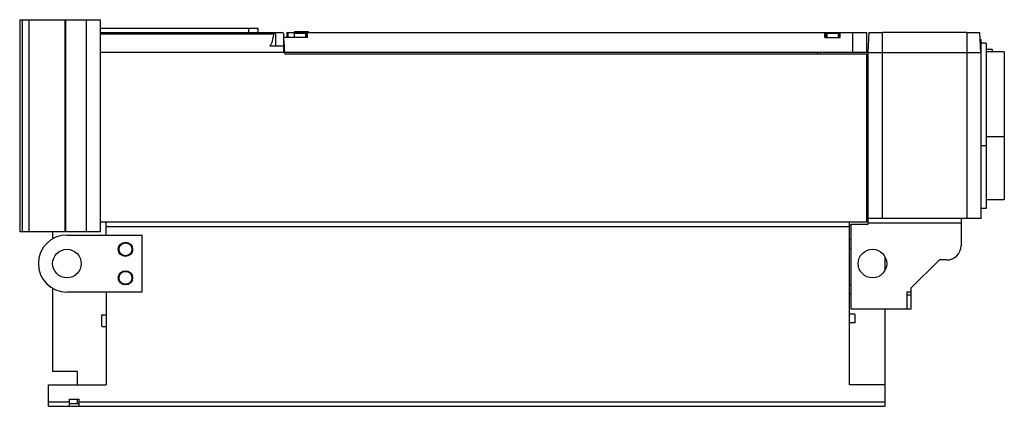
# Model space of a CAD drawing. Header units: millimetres. Extents: x 101 to 790, y 479 to 750.
import ezdxf

# ---------------------------------------------------------------- set-up
doc = ezdxf.new("R2010")
doc.units = ezdxf.units.MM
doc.header["$LTSCALE"] = 79.959055
doc.layers.get('0').update_dxf_attribs({"linetype": 'CONTINUOUS'})

msp = doc.modelspace()

# ---------------------------------------------------------------- linework, layer by layer
at = {"color": 7, "linetype": 'Continuous'}
for p, q in [((100.89, 750.25), (100.89, 601.55)), ((100.89, 750.25), (157.44, 750.25)), ((102.83, 601.55), (102.83, 750.25)), ((107.56, 601.55), (107.56, 750.25)), ((132.47, 750.25), (132.47, 601.55)), ((132.94, 750.25), (132.94, 601.55)), ((147.63, 601.55), (147.63, 750.25)), ((157.44, 601.55), (157.44, 750.25)), ((157.44, 744.35), (267.92, 744.35)), ((157.44, 741.25), (284.7, 741.25)), ((157.44, 740.4), (278.76, 740.4)), ((261.14, 744.35), (261.14, 741.25)), ((267.92, 741.25), (267.92, 744.35)), ((280.21, 731.95), (280.21, 741.18)), ((285.49, 740.49), (285.64, 737.75)), ((285.67, 737.75), (285.67, 727.25)), ((302.48, 737.75), (285.67, 737.75)), ((287.93, 741.25), (287.93, 737.75)), ((287.93, 741.25), (693.94, 741.25)), ((288.83, 737.75), (288.83, 741.25)), ((293.04, 740.75), (293.04, 737.75)), ((293.05, 741.75), (293.05, 741.25)), ((303.04, 741.75), (293.05, 741.75)), ((293.05, 740.75), (301.04, 740.75)), ((297.04, 741.25), (297.04, 740.75)), ((301.04, 740.75), (301.04, 737.75)), ((301.58, 741.25), (301.58, 737.75)), ((302.48, 737.75), (302.48, 741.25)), ((303.04, 741.75), (303.04, 741.25)), ((664.51, 737.75), (664.51, 741.25)), ((664.51, 737.75), (675.38, 737.75)), ((665.41, 737.75), (665.41, 741.25)), ((665.94, 740.75), (665.94, 737.75)), ((665.95, 740.75), (673.94, 740.75)), ((673.94, 740.75), (673.94, 737.75)), ((674.48, 741.25), (674.48, 737.75)), ((675.38, 737.75), (675.38, 741.25)), ((683.94, 741.25), (683.94, 727.25)), ((693.94, 727.25), (693.94, 741.25)), ((695, 727.25), (695.68, 741.25)), ((695.68, 741.25), (704.94, 741.25)), ((763.94, 741.25), (704.94, 741.25)), ((704.94, 610.9), (704.94, 741.25)), ((763.94, 741.25), (763.94, 610.9)), ((763.95, 741.25), (773.21, 741.25)), ((773.89, 727.25), (773.21, 741.25)), ((275.97, 731.95), (285.75, 731.95)), ((285.75, 735.57), (286.24, 726.25)), ((773.45, 736.25), (773.94, 736.25)), ((773.94, 610.9), (773.94, 736.25)), ((777.44, 733.9), (773.94, 733.9)), ((777.44, 733.9), (777.44, 617.9)), ((693.94, 727.25), (157.44, 727.25)), ((286.24, 726.25), (693.94, 726.25)), ((659.39, 727.25), (659.39, 726.25)), ((693.94, 608.4), (693.94, 726.25)), ((694.94, 727.25), (773.94, 727.25)), ((694.94, 606.9), (694.94, 727.25)), ((781.84, 729.3), (777.44, 729.3)), ((790.24, 727.65), (777.44, 727.65)), ((781.84, 729.3), (781.84, 727.65)), ((790.24, 727.65), (790.24, 624.15)), ((777.44, 661.9), (773.94, 661.9)), ((790.24, 668.15), (777.44, 668.15)), ((790.24, 624.15), (777.44, 624.15)), ((777.44, 617.9), (773.94, 617.9)), ((693.94, 608.4), (157.44, 608.4)), ((161.44, 599.4), (161.44, 608.4)), ((681.94, 494.4), (681.94, 608.4)), ((682.94, 606.9), (694.94, 606.9)), ((682.94, 547.4), (682.94, 606.9)), ((773.94, 610.9), (694.94, 610.9)), ((694.94, 607.9), (759.94, 607.9)), ((759.94, 610.9), (759.94, 591.9)), ((132.44, 601.55), (100.89, 601.55)), ((123.94, 601.55), (123.94, 596.49)), ((157.44, 601.55), (132.94, 601.55)), ((161.44, 605.4), (681.94, 605.4)), ((681.94, 606.4), (682.94, 606.4)), ((133.94, 599.4), (186.44, 599.4)), ((186.44, 599.4), (186.44, 559.4)), ((682.94, 596), (681.94, 596)), ((682.94, 589.8), (681.94, 589.8)), ((706.94, 575.05), (706.94, 583.75)), ((724.94, 562.4), (744.94, 581.9)), ((749.94, 581.9), (744.94, 581.9)), ((123.94, 562.29), (123.94, 503.9)), ((186.44, 559.4), (133.94, 559.4)), ((161.44, 559.4), (161.44, 494.4)), ((682.94, 564.5), (681.94, 564.5)), ((724.94, 559.4), (721.94, 559.4)), ((721.94, 559.4), (721.94, 547.4)), ((724.94, 547.4), (724.94, 562.4)), ((682.94, 558.3), (681.94, 558.3)), ((721.94, 557.4), (724.94, 557.4)), ((724.94, 547.4), (682.94, 547.4)), ((706.94, 479.4), (706.94, 547.4)), ((158.44, 535.4), (158.44, 543.4)), ((158.44, 543.4), (161.44, 543.4)), ((685.54, 544), (681.94, 544)), ((685.54, 537.8), (681.94, 537.8)), ((685.54, 544), (685.54, 537.8)), ((158.44, 535.4), (161.44, 535.4)), ((141.44, 503.9), (123.94, 503.9)), ((141.44, 494.4), (141.44, 503.9)), ((120.94, 479.4), (120.94, 494.4)), ((120.94, 494.4), (161.44, 494.4)), ((706.94, 494.4), (681.94, 494.4)), ((135.44, 484.4), (135.44, 479.4)), ((135.44, 484.4), (142.44, 484.4)), ((141.44, 481.4), (141.44, 484.4)), ((142.44, 479.4), (142.44, 484.4)), ((135.44, 482.4), (120.94, 482.4)), ((120.94, 479.4), (706.94, 479.4)), ((135.44, 481.4), (142.44, 481.4)), ((706.94, 482.4), (142.44, 482.4))]:
    msp.add_line(p, q, dxfattribs=at)
for centre, radius in [((174.94, 589.4), 5), ((174.94, 589.4), 4.5), ((133.94, 579.4), 10), ((697.94, 579.4), 10), ((174.94, 569.4), 5), ((174.94, 569.4), 4.5)]:
    msp.add_circle(centre, radius, dxfattribs=at)
for centre, radius, start, end in [((280.97, 737.2), 4.06, 100.83806, 109.73829), ((284.7, 740.45), 0.8, 3, 90), ((133.94, 579.4), 20, 90, 270), ((749.94, 591.9), 10, 270, 360)]:
    msp.add_arc(centre, radius, start, end, dxfattribs=at)
for points, knots in [([(278.76, 740.4), (278.63, 739.65), (278.36, 738.16), (277.96, 736.31), (277.56, 734.85), (277.21, 733.77), (276.84, 732.91), (276.48, 732.34), (276.19, 732.1), (276.03, 731.98), (275.94, 731.96)], [0, 0, 0, 0, 0.250041, 0.500073, 0.625096, 0.750109, 0.875042, 0.937527, 0.968703, 1, 1, 1, 1]), ([(278.76, 740.4), (278.79, 740.57), (279.12, 740.82), (279.43, 740.96), (279.6, 741.02)], [0, 0, 0, 0, 0.502575, 1, 1, 1, 1])]:
    msp.add_open_spline(points, degree=3, knots=knots, dxfattribs=at)
msp.add_open_spline([(280.21, 741.18), (280.42, 741.22), (280.65, 741.25), (280.87, 741.25)], degree=3, dxfattribs=at)

doc.saveas('drawing.dxf')
